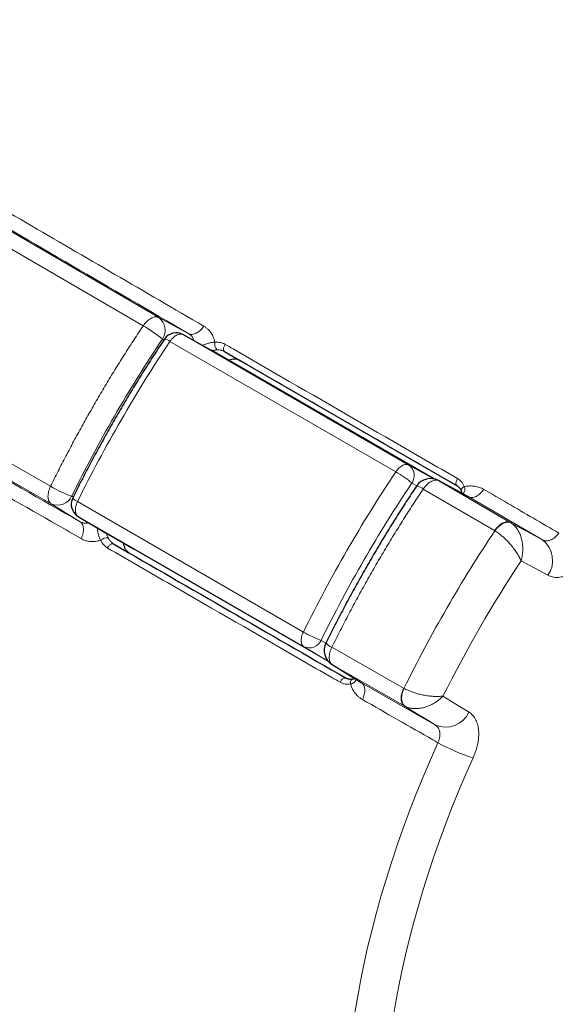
# Model space of a CAD drawing. Header units: millimetres. Extents: x 8 to 686, y 12 to 353.
# Tile 9 of 12: x 638 to 657, y 95 to 130. Entities that reach past the tile are written whole.
import ezdxf

# ---------------------------------------------------------------- set-up
doc = ezdxf.new("R2010")
doc.units = ezdxf.units.MM

msp = doc.modelspace()

# ---------------------------------------------------------------- linework, layer by layer
at = {"color": 252, "linetype": 'Continuous', "lineweight": 0}
for p, q in [((626.098, 129.322), (642.623, 119.692)), ((638.795, 113.063), (622.193, 122.557)), ((642.623, 119.692), (643.687, 119.119)), ((643.485, 119.085), (643.481, 119.087)), ((643.485, 119.085), (651.522, 114.445)), ((644.478, 118.531), (643.485, 119.085)), ((642.802, 118.898), (642.748, 118.927)), ((651.054, 114.204), (643.017, 118.843)), ((651.522, 114.445), (652.401, 113.955)), ((652.572, 113.894), (652.584, 113.887)), ((652.584, 113.887), (655.124, 112.407)), ((653.65, 113.314), (652.584, 113.887)), ((651.798, 113.712), (651.625, 113.808)), ((654.568, 112.114), (652.027, 113.594)), ((639.521, 113.337), (639.572, 113.305)), ((639.728, 113.146), (647.765, 108.506)), ((653.65, 113.314), (653.638, 113.321)), ((656.272, 111.787), (653.65, 113.314)), ((639.824, 112.427), (638.795, 113.063)), ((639.748, 112.622), (639.753, 112.62)), ((647.789, 107.98), (639.753, 112.62)), ((639.753, 112.62), (640.728, 112.036)), ((654.579, 112.107), (654.568, 112.114)), ((655.124, 112.407), (655.152, 112.39)), ((648.659, 107.458), (640.728, 112.036)), ((640.728, 112.036), (640.728, 112.036)), ((656.468, 110.525), (655.509, 111.042)), ((648.654, 107.463), (647.789, 107.98)), ((648.393, 108.209), (648.562, 108.108)), ((648.804, 107.339), (648.791, 107.347)), ((651.356, 105.88), (648.804, 107.339)), ((648.804, 107.339), (649.833, 106.702)), ((649.821, 106.71), (649.833, 106.702)), ((649.833, 106.702), (652.466, 105.196)), ((651.331, 106.508), (651.343, 106.502)), ((651.384, 105.865), (651.356, 105.88))]:
    msp.add_line(p, q, dxfattribs=at)
at = {"color": 7, "linetype": 'Continuous', "lineweight": 30}
for p, q in [((644.474, 118.534), (643.481, 119.087)), ((644.478, 118.531), (644.478, 118.531)), ((652.408, 113.953), (644.478, 118.531)), ((644.963, 118.482), (645.527, 118.157)), ((645.527, 118.157), (653.235, 113.707)), ((653.638, 113.321), (652.572, 113.894)), ((653.235, 113.707), (653.232, 113.709)), ((639.748, 112.622), (640.724, 112.039)), ((640.728, 112.036), (641.733, 111.456)), ((648.791, 107.347), (649.82, 106.709))]:
    msp.add_line(p, q, dxfattribs=at)
at = {"color": 252, "linetype": 'Continuous', "lineweight": 0, "flags": 128}
for points in [[(642.066, 119.4), (641.215, 119.896), (637.809, 121.881), (625.542, 129.03)], [(622.167, 123.184), (622.663, 122.901), (626.085, 120.944), (638.77, 113.691)], [(642.066, 119.4), (642.096, 119.441), (642.126, 119.48), (642.159, 119.517), (642.192, 119.551), (642.226, 119.583), (642.261, 119.612), (642.297, 119.638), (642.333, 119.66), (642.368, 119.679), (642.404, 119.694), (642.439, 119.705), (642.473, 119.713), (642.506, 119.716), (642.537, 119.716), (642.568, 119.712), (642.596, 119.704), (642.623, 119.692)], [(643.485, 119.085), (643.46, 119.096), (643.432, 119.104), (643.403, 119.107), (643.372, 119.106), (643.34, 119.1), (643.307, 119.091), (643.273, 119.077), (643.239, 119.059), (643.205, 119.038), (643.171, 119.013), (643.138, 118.985), (643.106, 118.953), (643.075, 118.919), (643.045, 118.882), (643.017, 118.843)], [(644.223, 119.385), (644.192, 119.344), (644.16, 119.306), (644.126, 119.27), (644.091, 119.237), (644.056, 119.206), (644.019, 119.179), (643.983, 119.156), (643.947, 119.136), (643.91, 119.12), (643.875, 119.108), (643.84, 119.099), (643.806, 119.095), (643.774, 119.095), (643.743, 119.099), (643.714, 119.107), (643.687, 119.119)], [(644.983, 118.739), (644.967, 118.715), (644.953, 118.69), (644.942, 118.664), (644.933, 118.637), (644.927, 118.611), (644.924, 118.586), (644.923, 118.563), (644.926, 118.541), (644.931, 118.522), (644.94, 118.505), (644.95, 118.492), (644.963, 118.482)], [(651.522, 114.445), (651.496, 114.457), (651.469, 114.464), (651.439, 114.467), (651.408, 114.466), (651.376, 114.461), (651.343, 114.451), (651.309, 114.438), (651.275, 114.42), (651.241, 114.399), (651.208, 114.374), (651.174, 114.345), (651.142, 114.314), (651.111, 114.279), (651.082, 114.243), (651.054, 114.204)], [(652.584, 113.887), (652.557, 113.899), (652.529, 113.907), (652.499, 113.911), (652.467, 113.912), (652.434, 113.908), (652.4, 113.9), (652.365, 113.889), (652.33, 113.874), (652.294, 113.855), (652.258, 113.833), (652.222, 113.807), (652.187, 113.778), (652.153, 113.746), (652.12, 113.712), (652.087, 113.675), (652.057, 113.636), (652.027, 113.594)], [(653.251, 113.966), (653.236, 113.942), (653.222, 113.917), (653.211, 113.891), (653.202, 113.864), (653.196, 113.838), (653.192, 113.813), (653.192, 113.79), (653.194, 113.768), (653.2, 113.749), (653.208, 113.732), (653.219, 113.719), (653.232, 113.709)], [(638.77, 113.691), (638.749, 113.645), (638.731, 113.599), (638.715, 113.552), (638.702, 113.506), (638.691, 113.461), (638.684, 113.416), (638.68, 113.372), (638.678, 113.33), (638.68, 113.29), (638.684, 113.252), (638.692, 113.216), (638.702, 113.182), (638.716, 113.152), (638.732, 113.125), (638.75, 113.101), (638.772, 113.08), (638.795, 113.063)], [(653.487, 113.678), (653.462, 113.663), (653.438, 113.647), (653.418, 113.629), (653.401, 113.611), (653.389, 113.592), (653.38, 113.573), (653.377, 113.554), (653.378, 113.537), (653.38, 113.528)], [(653.65, 113.314), (653.677, 113.302), (653.706, 113.294), (653.737, 113.291), (653.77, 113.291), (653.803, 113.295), (653.838, 113.303), (653.874, 113.315), (653.91, 113.332), (653.946, 113.352), (653.982, 113.375), (654.019, 113.402), (654.054, 113.432), (654.089, 113.466), (654.123, 113.502), (654.155, 113.54), (654.186, 113.581)], [(639.728, 113.146), (639.708, 113.102), (639.691, 113.058), (639.677, 113.014), (639.666, 112.97), (639.658, 112.927), (639.653, 112.886), (639.651, 112.845), (639.653, 112.807), (639.658, 112.771), (639.666, 112.738), (639.678, 112.707), (639.692, 112.68), (639.71, 112.656), (639.73, 112.636), (639.753, 112.62)], [(639.824, 112.427), (639.847, 112.41), (639.869, 112.389), (639.888, 112.364), (639.904, 112.336), (639.917, 112.305), (639.927, 112.27), (639.934, 112.233), (639.939, 112.194), (639.94, 112.153), (639.937, 112.109), (639.932, 112.065), (639.924, 112.019), (639.912, 111.972), (639.898, 111.925), (639.881, 111.877), (639.861, 111.83)], [(654.568, 112.114), (654.597, 112.155), (654.628, 112.194), (654.66, 112.231), (654.693, 112.266), (654.728, 112.298), (654.763, 112.327), (654.798, 112.352), (654.834, 112.375), (654.87, 112.393), (654.905, 112.408), (654.94, 112.42), (654.974, 112.427), (655.007, 112.431), (655.039, 112.431), (655.069, 112.427), (655.098, 112.419), (655.124, 112.407)], [(654.579, 112.107), (654.609, 112.147), (654.641, 112.186), (654.675, 112.222), (654.71, 112.255), (654.745, 112.286), (654.782, 112.314), (654.818, 112.339), (654.855, 112.361), (654.892, 112.379), (654.928, 112.394), (654.964, 112.405), (654.999, 112.412), (655.033, 112.415), (655.065, 112.415), (655.096, 112.41), (655.125, 112.402), (655.152, 112.39)], [(655.124, 112.407), (655.411, 112.252), (655.698, 112.097), (655.985, 111.942), (656.272, 111.787)], [(640.8, 111.495), (640.813, 111.521), (640.828, 111.545), (640.845, 111.568), (640.864, 111.589), (640.883, 111.607), (640.903, 111.623), (640.923, 111.635), (640.943, 111.643), (640.963, 111.648), (640.981, 111.649), (640.998, 111.647), (641.013, 111.64)], [(647.765, 108.506), (647.745, 108.463), (647.727, 108.419), (647.713, 108.375), (647.702, 108.331), (647.694, 108.288), (647.689, 108.246), (647.688, 108.206), (647.69, 108.168), (647.695, 108.132), (647.703, 108.098), (647.714, 108.068), (647.729, 108.041), (647.746, 108.017), (647.766, 107.997), (647.789, 107.98)], [(648.804, 107.339), (648.78, 107.356), (648.759, 107.377), (648.74, 107.401), (648.724, 107.429), (648.711, 107.459), (648.7, 107.492), (648.693, 107.528), (648.688, 107.567), (648.687, 107.607), (648.688, 107.649), (648.692, 107.693), (648.7, 107.737), (648.71, 107.783), (648.723, 107.829), (648.739, 107.876), (648.758, 107.922), (648.779, 107.968)], [(648.779, 107.968), (649.634, 107.479), (651.331, 106.508)], [(649.069, 106.722), (649.082, 106.747), (649.097, 106.772), (649.114, 106.795), (649.132, 106.816), (649.152, 106.834), (649.172, 106.849), (649.192, 106.861), (649.212, 106.87), (649.231, 106.875), (649.25, 106.876), (649.267, 106.874), (649.282, 106.867)], [(649.436, 106.661), (649.436, 106.691), (649.439, 106.719), (649.444, 106.746), (649.452, 106.77), (649.462, 106.79), (649.474, 106.806), (649.488, 106.819), (649.503, 106.827), (649.512, 106.829)], [(649.87, 106.105), (649.89, 106.152), (649.907, 106.199), (649.921, 106.247), (649.932, 106.293), (649.941, 106.339), (649.946, 106.384), (649.948, 106.427), (649.947, 106.469), (649.943, 106.508), (649.936, 106.545), (649.926, 106.579), (649.913, 106.611), (649.897, 106.639), (649.878, 106.664), (649.857, 106.685), (649.833, 106.702)], [(651.356, 105.88), (651.332, 105.897), (651.311, 105.917), (651.292, 105.942), (651.276, 105.969), (651.263, 105.999), (651.253, 106.033), (651.245, 106.069), (651.24, 106.107), (651.239, 106.147), (651.24, 106.19), (651.245, 106.233), (651.252, 106.278), (651.262, 106.324), (651.276, 106.37), (651.292, 106.416), (651.31, 106.463), (651.331, 106.508)], [(651.343, 106.502), (651.323, 106.456), (651.306, 106.409), (651.292, 106.362), (651.28, 106.315), (651.271, 106.268), (651.265, 106.223), (651.261, 106.179), (651.261, 106.136), (651.264, 106.095), (651.269, 106.056), (651.278, 106.02), (651.289, 105.986), (651.303, 105.955), (651.32, 105.927), (651.339, 105.903), (651.36, 105.882), (651.384, 105.865)], [(652.73, 106.229), (653.194, 105.943), (653.658, 105.658)], [(652.466, 105.196), (652.189, 105.367), (651.911, 105.538), (651.633, 105.709), (651.356, 105.88)], [(649.586, 94.899), (649.685, 95.49), (649.795, 96.084), (649.918, 96.681), (650.052, 97.282), (650.198, 97.885), (650.356, 98.49), (650.526, 99.097), (650.707, 99.706), (650.899, 100.315), (651.103, 100.925), (651.318, 101.535), (651.543, 102.144), (651.78, 102.753), (652.027, 103.36), (652.284, 103.966), (652.552, 104.57)], [(653.805, 104.035), (653.547, 103.454), (653.299, 102.87), (653.061, 102.286), (652.834, 101.7), (652.617, 101.114), (652.41, 100.527), (652.214, 99.94), (652.029, 99.354), (651.855, 98.768), (651.691, 98.184), (651.539, 97.602), (651.399, 97.021), (651.269, 96.443), (651.151, 95.868), (651.045, 95.297), (650.95, 94.728)]]:
    msp.add_lwpolyline(points, dxfattribs=at)
at = {"color": 252, "linetype": 'Continuous', "lineweight": 0}
for centre, radius, start, end in [((642.287, 119.244), 0.559, 325.4382, 53.1825), ((639.507, 114.982), 5.106, 50.5899, 59.9098), ((642.746, 118.485), 0.449, 52.7762, 80.2725), ((644.934, 118.75), 0.325, 168.5549, 219.9279), ((648.904, 110.486), 4.295, 50.6777, 59.9578), ((651.244, 114.073), 0.464, 325.1713, 53.2923), ((641.319, 118.123), 5.113, 240.0955, 249.4022), ((651.723, 113.223), 0.481, 50.6913, 82.129), ((639.015, 113.577), 0.559, 246.8231, 334.5604), ((639.902, 113.56), 0.45, 219.7593, 247.2204), ((695.714, 84.621), 49.473, 146.2496, 153.7504), ((640.772, 111.514), 0.342, 81.4162, 130.0972), ((655.707, 111.053), 0.926, 325.1944, 52.4147), ((695.483, 84.755), 47.842, 146.6703, 153.3297), ((649.912, 112.233), 4.301, 240.0475, 249.3145), ((647.973, 108.407), 0.464, 246.7134, 334.8273), ((648.949, 108.418), 0.481, 217.9047, 249.3031), ((652.819, 106.052), 0.926, 247.5912, 334.804), ((655.488, 109.703), 5.913, 240.2315, 253.457)]:
    msp.add_arc(centre, radius, start, end, dxfattribs=at)
at = {"color": 7, "linetype": 'Continuous', "lineweight": 30}
for centre, radius, start, end in [((643.237, 118.65), 0.5, 60.8713, 146.2752), ((652.288, 113.366), 0.6, 61.7508, 146.2793), ((640.005, 113.051), 0.5, 153.7248, 239.1178), ((649.107, 107.857), 0.6, 153.7207, 238.2382)]:
    msp.add_arc(centre, radius, start, end, dxfattribs=at)
at = {"color": 252, "linetype": 'Continuous', "lineweight": 0}
for centre, major_axis, ratio, start_param, end_param in [((655.31, 107.946), (14.094, 24.414), 0.584507, 1.455972, 1.685457), ((655.604, 107.776), (14.499, 25.115), 0.570379, 1.457046, 1.684385), ((663.99, 102.935), (14.499, 25.115), 0.584384, 1.457045, 1.684384), ((664.342, 102.732), (14.249, 24.682), 0.584507, 1.457045, 1.684384)]:
    msp.add_ellipse(centre, major_axis=major_axis, ratio=ratio, start_param=start_param, end_param=end_param, dxfattribs=at)
at = {"color": 7, "linetype": 'Continuous', "lineweight": 30}
for centre, major_axis, ratio, start_param, end_param in [((644.23, 118.097), (0.247, 0.435), 0.818978, 6.277073, 6.289451), ((645.227, 117.637), (0.3, 0.52), 0.816506, 0.000115, 0.840818), ((640.98, 112.468), (0.253, 0.431), 0.818978, 3.135326, 3.147936), ((641.877, 111.835), (0.3, 0.52), 0.816506, 2.300503, 3.141708)]:
    msp.add_ellipse(centre, major_axis=major_axis, ratio=ratio, start_param=start_param, end_param=end_param, dxfattribs=at)
for points, knots in [([(651.267, 140.295), (651.26, 140.3), (651.2, 140.335), (651.085, 140.399), (650.923, 140.486), (650.76, 140.57), (650.594, 140.65), (650.427, 140.727), (650.258, 140.801), (650.087, 140.871), (649.915, 140.938), (649.741, 141.002), (649.565, 141.062), (649.388, 141.119), (649.209, 141.173), (649.028, 141.223), (648.846, 141.27), (648.662, 141.314), (648.477, 141.354), (648.29, 141.39), (648.102, 141.424), (647.912, 141.454), (647.721, 141.48), (647.528, 141.503), (647.334, 141.523), (647.139, 141.539), (646.943, 141.551), (646.745, 141.561), (646.546, 141.566), (646.345, 141.569), (646.144, 141.568), (645.941, 141.563), (645.737, 141.555), (645.533, 141.543), (645.327, 141.528), (645.12, 141.51), (644.912, 141.488), (644.703, 141.462), (644.493, 141.434), (644.282, 141.401), (644.07, 141.365), (643.858, 141.326), (643.645, 141.284), (643.43, 141.237), (643.216, 141.188), (643, 141.135), (642.784, 141.079), (642.567, 141.019), (642.35, 140.956), (642.132, 140.889), (641.913, 140.819), (641.694, 140.746), (641.475, 140.67), (641.255, 140.59), (641.034, 140.506), (640.814, 140.42), (640.593, 140.33), (640.371, 140.237), (640.149, 140.141), (639.928, 140.041), (639.705, 139.938), (639.483, 139.832), (639.261, 139.723), (639.038, 139.611), (638.816, 139.495), (638.593, 139.376), (638.37, 139.254), (638.148, 139.129), (637.925, 139.001), (637.702, 138.87), (637.48, 138.736), (637.258, 138.599), (637.036, 138.459), (636.814, 138.316), (636.592, 138.17), (636.371, 138.021), (636.15, 137.869), (635.929, 137.714), (635.708, 137.556), (635.488, 137.396), (635.269, 137.232), (635.05, 137.066), (634.831, 136.897), (634.613, 136.726), (634.395, 136.551), (634.178, 136.374), (633.962, 136.194), (633.746, 136.012), (633.531, 135.827), (633.316, 135.639), (633.103, 135.449), (632.89, 135.257), (632.677, 135.061), (632.466, 134.864), (632.256, 134.664), (632.046, 134.461), (631.837, 134.256), (631.629, 134.049), (631.423, 133.839), (631.217, 133.628), (631.012, 133.413), (630.808, 133.197), (630.605, 132.978), (630.404, 132.758), (630.203, 132.535), (630.004, 132.31), (629.806, 132.083), (629.609, 131.853), (629.413, 131.622), (629.219, 131.389), (629.026, 131.154), (628.834, 130.917), (628.644, 130.678), (628.455, 130.437), (628.267, 130.195), (628.081, 129.951), (627.896, 129.705), (627.713, 129.457), (627.568, 129.258), (627.484, 129.141), (627.461, 129.109)], [0, 0, 0, 0, 0.001212, 0.009661, 0.01811, 0.026559, 0.035009, 0.04346, 0.051912, 0.060367, 0.068824, 0.077284, 0.085746, 0.094213, 0.102682, 0.111156, 0.119634, 0.128117, 0.136604, 0.145096, 0.153593, 0.162096, 0.170603, 0.179116, 0.187634, 0.196157, 0.204686, 0.21322, 0.221759, 0.230303, 0.238853, 0.247407, 0.255966, 0.26453, 0.273098, 0.28167, 0.290247, 0.298828, 0.307412, 0.316001, 0.324592, 0.333187, 0.341785, 0.350385, 0.358989, 0.367595, 0.376203, 0.384813, 0.393426, 0.40204, 0.410656, 0.419273, 0.427892, 0.436512, 0.445133, 0.453755, 0.462377, 0.471001, 0.479625, 0.48825, 0.496875, 0.5055, 0.514126, 0.522751, 0.531377, 0.540003, 0.548629, 0.557255, 0.565881, 0.574506, 0.583131, 0.591756, 0.600381, 0.609005, 0.617629, 0.626252, 0.634875, 0.643498, 0.65212, 0.660742, 0.669363, 0.677984, 0.686604, 0.695223, 0.703843, 0.712461, 0.721079, 0.729697, 0.738314, 0.74693, 0.755547, 0.764162, 0.772777, 0.781392, 0.790006, 0.798619, 0.807232, 0.815845, 0.824457, 0.833069, 0.84168, 0.850291, 0.858901, 0.867511, 0.87612, 0.88473, 0.893338, 0.901947, 0.910555, 0.919163, 0.92777, 0.936377, 0.944984, 0.953591, 0.962197, 0.970803, 0.979409, 0.988014, 0.996619, 1, 1, 1, 1]), ([(680.157, 123.059), (679.585, 123.403), (677.567, 124.614), (674.1, 126.69), (669.756, 129.288), (665.411, 131.882), (661.063, 134.474), (656.714, 137.061), (653.473, 138.988), (651.681, 140.05), (651.34, 140.252)], [0, 0, 0, 0, 0.059632, 0.210453, 0.361274, 0.512096, 0.662919, 0.813742, 0.964566, 1, 1, 1, 1]), ([(654.646, 78.872), (654.671, 78.858), (654.749, 78.814), (654.883, 78.744), (655.048, 78.66), (655.216, 78.58), (655.385, 78.503), (655.556, 78.429), (655.729, 78.359), (655.903, 78.292), (656.079, 78.228), (656.257, 78.168), (656.436, 78.111), (656.617, 78.057), (656.799, 78.007), (656.984, 77.96), (657.169, 77.916), (657.356, 77.876), (657.545, 77.84), (657.735, 77.807), (657.927, 77.777), (658.12, 77.751), (658.315, 77.728), (658.51, 77.708), (658.708, 77.693), (658.906, 77.68), (659.106, 77.671), (659.307, 77.666), (659.509, 77.664), (659.713, 77.666), (659.917, 77.671), (660.123, 77.679), (660.33, 77.691), (660.538, 77.707), (660.747, 77.726), (660.957, 77.749), (661.167, 77.775), (661.379, 77.805), (661.592, 77.838), (661.805, 77.875), (662.02, 77.915), (662.235, 77.959), (662.45, 78.006), (662.667, 78.057), (662.884, 78.111), (663.102, 78.168), (663.32, 78.23), (663.539, 78.294), (663.758, 78.362), (663.978, 78.433), (664.198, 78.508), (664.419, 78.586), (664.64, 78.667), (664.862, 78.752), (665.083, 78.84), (665.305, 78.932), (665.527, 79.027), (665.75, 79.125), (665.972, 79.226), (666.195, 79.331), (666.418, 79.438), (666.641, 79.549), (666.864, 79.664), (667.086, 79.781), (667.309, 79.902), (667.532, 80.025), (667.755, 80.152), (667.977, 80.282), (668.199, 80.415), (668.422, 80.551), (668.644, 80.69), (668.865, 80.831), (669.087, 80.976), (669.308, 81.124), (669.528, 81.275), (669.748, 81.429), (669.968, 81.585), (670.188, 81.745), (670.407, 81.907), (670.625, 82.072), (670.843, 82.24), (671.06, 82.41), (671.277, 82.584), (671.493, 82.76), (671.709, 82.938), (671.923, 83.12), (672.137, 83.304), (672.351, 83.49), (672.563, 83.679), (672.775, 83.871), (672.986, 84.065), (673.196, 84.261), (673.405, 84.46), (673.613, 84.661), (673.82, 84.865), (674.027, 85.071), (674.232, 85.28), (674.436, 85.49), (674.639, 85.703), (674.841, 85.918), (675.042, 86.136), (675.242, 86.355), (675.441, 86.577), (675.638, 86.801), (675.834, 87.027), (676.029, 87.254), (676.223, 87.484), (676.415, 87.716), (676.606, 87.95), (676.796, 88.185), (676.984, 88.423), (677.171, 88.662), (677.356, 88.903), (677.54, 89.146), (677.722, 89.391), (677.903, 89.637), (678.082, 89.885), (678.26, 90.134), (678.436, 90.385), (678.611, 90.638), (678.784, 90.892), (678.955, 91.148), (679.124, 91.405), (679.292, 91.663), (679.458, 91.923), (679.623, 92.184), (679.785, 92.447), (679.946, 92.71), (680.105, 92.975), (680.262, 93.241), (680.417, 93.508), (680.57, 93.777), (680.721, 94.046), (680.87, 94.316), (681.018, 94.587), (681.163, 94.86), (681.306, 95.133), (681.448, 95.407), (681.587, 95.681), (681.724, 95.957), (681.859, 96.233), (681.992, 96.51), (682.123, 96.788), (682.252, 97.066), (682.378, 97.345), (682.502, 97.625), (682.625, 97.905), (682.744, 98.185), (682.862, 98.466), (682.977, 98.747), (683.09, 99.028), (683.201, 99.31), (683.31, 99.592), (683.416, 99.875), (683.52, 100.157), (683.621, 100.44), (683.72, 100.723), (683.817, 101.005), (683.911, 101.288), (684.003, 101.571), (684.093, 101.854), (684.179, 102.136), (684.264, 102.419), (684.346, 102.701), (684.426, 102.983), (684.503, 103.265), (684.577, 103.547), (684.649, 103.828), (684.719, 104.109), (684.786, 104.389), (684.85, 104.669), (684.912, 104.949), (684.971, 105.228), (685.027, 105.506), (685.081, 105.784), (685.133, 106.061), (685.182, 106.337), (685.228, 106.613), (685.271, 106.888), (685.312, 107.162), (685.35, 107.435), (685.386, 107.708), (685.419, 107.979), (685.449, 108.249), (685.476, 108.519), (685.501, 108.787), (685.523, 109.055), (685.543, 109.321), (685.559, 109.586), (685.573, 109.85), (685.584, 110.112), (685.593, 110.373), (685.599, 110.633), (685.602, 110.892), (685.602, 111.149), (685.6, 111.405), (685.594, 111.659), (685.586, 111.912), (685.576, 112.164), (685.562, 112.413), (685.546, 112.661), (685.527, 112.908), (685.506, 113.152), (685.481, 113.395), (685.454, 113.637), (685.424, 113.876), (685.391, 114.114), (685.356, 114.349), (685.318, 114.583), (685.277, 114.815), (685.233, 115.044), (685.187, 115.272), (685.137, 115.498), (685.086, 115.721), (685.031, 115.943), (684.974, 116.162), (684.914, 116.379), (684.851, 116.593), (684.786, 116.806), (684.718, 117.016), (684.647, 117.223), (684.574, 117.429), (684.498, 117.632), (684.419, 117.832), (684.338, 118.03), (684.254, 118.225), (684.167, 118.418), (684.078, 118.608), (683.987, 118.795), (683.893, 118.98), (683.796, 119.162), (683.697, 119.341), (683.596, 119.517), (683.492, 119.691), (683.385, 119.862), (683.277, 120.03), (683.165, 120.195), (683.052, 120.357), (682.936, 120.516), (682.818, 120.673), (682.697, 120.826), (682.574, 120.976), (682.449, 121.124), (682.322, 121.268), (682.192, 121.409), (682.061, 121.547), (681.927, 121.683), (681.791, 121.815), (681.653, 121.943), (681.513, 122.069), (681.37, 122.192), (681.226, 122.311), (681.08, 122.428), (680.932, 122.541), (680.781, 122.651), (680.629, 122.757), (680.475, 122.861), (680.319, 122.961), (680.212, 123.028), (680.156, 123.06), (680.154, 123.061)], [0, 0, 0, 0, 0.001707, 0.005486, 0.009264, 0.013044, 0.016824, 0.020606, 0.024389, 0.028174, 0.031962, 0.035752, 0.039545, 0.043341, 0.047141, 0.050944, 0.05475, 0.058561, 0.062376, 0.066195, 0.070018, 0.073846, 0.077679, 0.081516, 0.085357, 0.089204, 0.093054, 0.09691, 0.10077, 0.104634, 0.108503, 0.112376, 0.116253, 0.120134, 0.124019, 0.127908, 0.131801, 0.135697, 0.139597, 0.143499, 0.147405, 0.151313, 0.155224, 0.159138, 0.163054, 0.166972, 0.170892, 0.174814, 0.178738, 0.182664, 0.18659, 0.190519, 0.194448, 0.198378, 0.202309, 0.206241, 0.210174, 0.214107, 0.218041, 0.221975, 0.22591, 0.229845, 0.23378, 0.237715, 0.24165, 0.245585, 0.24952, 0.253455, 0.25739, 0.261324, 0.265258, 0.269192, 0.273126, 0.277059, 0.280992, 0.284924, 0.288857, 0.292788, 0.296719, 0.30065, 0.30458, 0.30851, 0.31244, 0.316368, 0.320297, 0.324225, 0.328152, 0.332079, 0.336005, 0.339931, 0.343857, 0.347782, 0.351706, 0.35563, 0.359554, 0.363477, 0.3674, 0.371322, 0.375244, 0.379166, 0.383087, 0.387008, 0.390928, 0.394848, 0.398768, 0.402687, 0.406606, 0.410525, 0.414443, 0.418361, 0.422279, 0.426196, 0.430114, 0.434031, 0.437947, 0.441864, 0.44578, 0.449697, 0.453613, 0.457529, 0.461444, 0.46536, 0.469275, 0.473191, 0.477106, 0.481021, 0.484936, 0.488851, 0.492766, 0.496681, 0.500596, 0.504511, 0.508426, 0.512341, 0.516256, 0.520171, 0.524086, 0.528002, 0.531917, 0.535832, 0.539748, 0.543664, 0.54758, 0.551496, 0.555412, 0.559328, 0.563245, 0.567161, 0.571078, 0.574995, 0.578913, 0.582831, 0.586749, 0.590667, 0.594586, 0.598504, 0.602424, 0.606343, 0.610263, 0.614183, 0.618104, 0.622025, 0.625947, 0.629869, 0.633791, 0.637714, 0.641637, 0.64556, 0.649484, 0.653409, 0.657334, 0.661259, 0.665185, 0.669112, 0.673039, 0.676966, 0.680894, 0.684823, 0.688752, 0.692681, 0.696611, 0.700542, 0.704473, 0.708404, 0.712336, 0.716269, 0.720202, 0.724135, 0.728069, 0.732003, 0.735938, 0.739873, 0.743808, 0.747744, 0.75168, 0.755616, 0.759553, 0.763489, 0.767426, 0.771362, 0.775299, 0.779236, 0.783172, 0.787108, 0.791044, 0.794979, 0.798914, 0.802848, 0.806782, 0.810715, 0.814647, 0.818577, 0.822507, 0.826435, 0.830362, 0.834287, 0.83821, 0.842132, 0.846051, 0.849968, 0.853883, 0.857796, 0.861705, 0.865612, 0.869515, 0.873416, 0.877312, 0.881206, 0.885095, 0.888981, 0.892863, 0.896741, 0.900614, 0.904483, 0.908348, 0.912208, 0.916063, 0.919914, 0.92376, 0.927602, 0.931439, 0.935271, 0.939098, 0.942922, 0.94674, 0.950555, 0.954365, 0.958172, 0.961974, 0.965773, 0.969569, 0.973362, 0.977152, 0.980939, 0.984724, 0.988507, 0.992289, 0.996069, 0.999848, 1, 1, 1, 1]), ([(642.822, 118.928), (642.79, 118.88), (642.697, 118.741), (642.545, 118.51), (642.366, 118.234), (642.189, 117.957), (642.014, 117.679), (641.84, 117.399), (641.669, 117.119), (641.499, 116.837), (641.33, 116.553), (641.164, 116.269), (640.999, 115.984), (640.837, 115.697), (640.676, 115.41), (640.517, 115.121), (640.36, 114.832), (640.205, 114.542), (640.052, 114.251), (639.901, 113.959), (639.752, 113.666), (639.638, 113.437), (639.573, 113.306), (639.557, 113.273)], [0, 0, 0, 0, 0.026537, 0.076876, 0.127215, 0.177554, 0.227892, 0.27823, 0.328567, 0.378904, 0.429241, 0.479578, 0.529915, 0.580252, 0.630588, 0.680925, 0.731263, 0.7816, 0.831938, 0.882276, 0.932615, 0.982955, 1, 1, 1, 1]), ([(651.789, 113.699), (651.757, 113.651), (651.665, 113.513), (651.514, 113.283), (651.336, 113.009), (651.16, 112.733), (650.986, 112.457), (650.813, 112.179), (650.643, 111.899), (650.474, 111.619), (650.307, 111.337), (650.141, 111.055), (649.978, 110.771), (649.816, 110.486), (649.657, 110.2), (649.499, 109.913), (649.343, 109.625), (649.189, 109.336), (649.038, 109.047), (648.888, 108.756), (648.742, 108.47), (648.637, 108.259), (648.58, 108.144), (648.569, 108.122)], [0, 0, 0, 0, 0.0267679, 0.0775277, 0.1282869, 0.1790455, 0.2298035, 0.2805611, 0.3313183, 0.3820753, 0.432832, 0.4835885, 0.5343451, 0.5851016, 0.6358583, 0.6866151, 0.7373723, 0.7881297, 0.8388876, 0.8896461, 0.9404051, 0.9884936, 1, 1, 1, 1]), ([(653.232, 113.708), (653.234, 113.707), (653.247, 113.7), (653.268, 113.685), (653.294, 113.663), (653.317, 113.639), (653.339, 113.611), (653.357, 113.581), (653.371, 113.554), (653.377, 113.535), (653.38, 113.528)], [0, 0, 0, 0, 0.033001, 0.177164, 0.323426, 0.471213, 0.61987, 0.766982, 0.912805, 1, 1, 1, 1]), ([(653.379, 113.528), (653.38, 113.526), (653.384, 113.517), (653.388, 113.501), (653.391, 113.482), (653.391, 113.467), (653.391, 113.458), (653.39, 113.454)], [0, 0, 0, 0, 0.06207, 0.313842, 0.5632, 0.813778, 1, 1, 1, 1]), ([(641.013, 111.64), (642.391, 110.845), (645.146, 109.255), (647.903, 107.663), (649.282, 106.867)], [0, 0, 0, 0, 0.5, 1, 1, 1, 1]), ([(649.512, 106.829), (649.511, 106.829), (649.499, 106.826), (649.475, 106.824), (649.441, 106.823), (649.407, 106.825), (649.374, 106.831), (649.341, 106.84), (649.311, 106.851), (649.293, 106.861), (649.286, 106.865)], [0, 0, 0, 0, 0.0091, 0.151342, 0.295614, 0.442007, 0.590549, 0.741107, 0.892624, 1, 1, 1, 1]), ([(649.581, 106.857), (649.578, 106.855), (649.571, 106.85), (649.558, 106.843), (649.54, 106.836), (649.525, 106.832), (649.515, 106.83), (649.512, 106.83)], [0, 0, 0, 0, 0.1952808, 0.4384671, 0.6743433, 0.9243757, 1, 1, 1, 1])]:
    msp.add_open_spline(points, degree=3, knots=knots, dxfattribs=at)
at = {"color": 252, "linetype": 'Continuous', "lineweight": 0}
for points, knots in [([(627.666, 129.031), (627.831, 128.935), (629.132, 128.177), (632.54, 126.191), (637.893, 123.073), (642.113, 120.614), (644.223, 119.385)], [0, 0, 0, 0, 0.029836, 0.235868, 0.617934, 1, 1, 1, 1]), ([(643.687, 119.119), (642.306, 119.924), (639.544, 121.533), (635.402, 123.946), (631.263, 126.358), (628.504, 127.965), (627.125, 128.769)], [0, 0, 0, 0, 0.25, 0.5, 0.75, 1, 1, 1, 1]), ([(623.184, 121.944), (624.57, 121.151), (627.341, 119.566), (631.501, 117.188), (635.661, 114.808), (638.436, 113.221), (639.824, 112.427)], [0, 0, 0, 0, 0.25, 0.5, 0.75, 1, 1, 1, 1]), ([(639.861, 111.83), (639.575, 111.994), (638.146, 112.811), (634.659, 114.806), (629.399, 117.815), (625.285, 120.168), (623.228, 121.344)], [0, 0, 0, 0, 0.051508, 0.25754, 0.62877, 1, 1, 1, 1]), ([(638.77, 113.691), (638.859, 113.869), (639.036, 114.226), (639.31, 114.759), (639.59, 115.289), (639.878, 115.816), (640.172, 116.34), (640.473, 116.861), (640.781, 117.38), (641.096, 117.896), (641.417, 118.408), (641.688, 118.828), (641.905, 119.158), (642.013, 119.319), (642.066, 119.4)], [0, 0, 0, 0, 0.09082, 0.18168, 0.272589, 0.363517, 0.454446, 0.545355, 0.636905, 0.728476, 0.820046, 0.911596, 0.955796, 1, 1, 1, 1]), ([(643.865, 118.873), (643.865, 118.876), (643.862, 118.893), (643.853, 118.921), (643.838, 118.959), (643.818, 118.994), (643.795, 119.027), (643.766, 119.06), (643.731, 119.092), (643.702, 119.11), (643.687, 119.119)], [0, 0, 0, 0, 0.02617, 0.162059, 0.290223, 0.419355, 0.550024, 0.682826, 0.840441, 1, 1, 1, 1]), ([(644.223, 119.385), (644.251, 119.367), (644.309, 119.331), (644.38, 119.268), (644.439, 119.204), (644.488, 119.138), (644.531, 119.066), (644.567, 118.988), (644.596, 118.904), (644.609, 118.844), (644.615, 118.814)], [0, 0, 0, 0, 0.1422494, 0.2860165, 0.4009552, 0.5158935, 0.6341593, 0.7524247, 0.8757131, 1, 1, 1, 1]), ([(644.178, 118.698), (644.187, 118.703), (644.209, 118.714), (644.248, 118.731), (644.298, 118.751), (644.354, 118.77), (644.405, 118.785), (644.448, 118.795), (644.482, 118.802), (644.516, 118.808), (644.551, 118.812), (644.584, 118.814), (644.605, 118.814), (644.615, 118.814)], [0, 0, 0, 0, 0.070708, 0.18431, 0.298924, 0.431415, 0.567066, 0.63465, 0.706618, 0.779272, 0.854114, 0.929704, 1, 1, 1, 1]), ([(644.615, 118.814), (644.641, 118.816), (644.693, 118.819), (644.763, 118.813), (644.826, 118.802), (644.88, 118.786), (644.933, 118.766), (644.966, 118.748), (644.983, 118.739)], [0, 0, 0, 0, 0.194716, 0.391735, 0.54158, 0.691425, 0.845713, 1, 1, 1, 1]), ([(644.983, 118.739), (645.078, 118.685), (645.553, 118.41), (647.55, 117.257), (650.211, 115.721), (652.493, 114.404), (653.251, 113.966)], [0, 0, 0, 0, 0.034516, 0.172578, 0.724827, 1, 1, 1, 1]), ([(644.685, 118.541), (644.674, 118.54), (644.642, 118.537), (644.584, 118.53), (644.532, 118.522), (644.506, 118.517), (644.503, 118.517)], [0, 0, 0, 0, 0.177752, 0.559279, 0.955842, 1, 1, 1, 1]), ([(644.963, 118.482), (644.951, 118.489), (644.927, 118.502), (644.888, 118.517), (644.846, 118.529), (644.798, 118.538), (644.744, 118.543), (644.705, 118.542), (644.685, 118.541)], [0, 0, 0, 0, 0.1492492, 0.2995673, 0.4532419, 0.6080678, 0.8028796, 1, 1, 1, 1]), ([(653.232, 113.709), (651.853, 114.505), (649.096, 116.096), (646.341, 117.687), (644.963, 118.482)], [0, 0, 0, 0, 0.5, 1, 1, 1, 1]), ([(653.251, 113.966), (653.274, 113.952), (653.319, 113.923), (653.371, 113.874), (653.411, 113.826), (653.441, 113.78), (653.467, 113.731), (653.481, 113.696), (653.487, 113.678)], [0, 0, 0, 0, 0.209733, 0.422788, 0.565008, 0.70723, 0.853614, 1, 1, 1, 1]), ([(652.027, 113.594), (651.972, 113.512), (651.862, 113.346), (651.698, 113.095), (651.536, 112.844), (651.31, 112.49), (651.025, 112.032), (650.682, 111.468), (650.347, 110.898), (650.019, 110.322), (649.697, 109.74), (649.383, 109.153), (649.076, 108.563), (648.878, 108.166), (648.779, 107.968)], [0, 0, 0, 0, 0.046076, 0.092158, 0.138254, 0.184356, 0.285765, 0.387175, 0.4888, 0.590425, 0.692708, 0.794991, 0.897496, 1, 1, 1, 1]), ([(653.487, 113.678), (653.494, 113.663), (653.507, 113.632), (653.513, 113.593), (653.512, 113.551), (653.503, 113.508), (653.481, 113.461), (653.457, 113.436), (653.447, 113.424)], [0, 0, 0, 0, 0.169751, 0.339417, 0.416675, 0.621981, 0.827533, 1, 1, 1, 1]), ([(653.487, 113.678), (653.496, 113.68), (653.534, 113.688), (653.602, 113.697), (653.692, 113.703), (653.781, 113.701), (653.868, 113.692), (653.953, 113.676), (654.034, 113.652), (654.112, 113.621), (654.161, 113.594), (654.186, 113.581)], [0, 0, 0, 0, 0.032713, 0.151666, 0.270619, 0.392877, 0.515136, 0.634679, 0.754222, 0.877111, 1, 1, 1, 1]), ([(654.186, 113.581), (654.471, 113.415), (655.058, 113.073), (655.948, 112.554), (656.554, 112.202), (656.856, 112.025)], [0, 0, 0, 0, 0.3199544, 0.6599772, 1, 1, 1, 1]), ([(639.824, 112.427), (639.835, 112.421), (639.859, 112.408), (639.897, 112.394), (639.936, 112.383), (639.976, 112.378), (640.015, 112.376), (640.054, 112.379), (640.091, 112.385), (640.115, 112.393), (640.126, 112.396)], [0, 0, 0, 0, 0.124882, 0.250725, 0.37961, 0.509541, 0.635844, 0.763096, 0.891785, 1, 1, 1, 1]), ([(640.552, 111.776), (640.543, 111.792), (640.524, 111.826), (640.505, 111.872), (640.489, 111.915), (640.476, 111.957), (640.464, 112.005), (640.452, 112.061), (640.442, 112.122), (640.436, 112.175), (640.434, 112.204), (640.434, 112.212)], [0, 0, 0, 0, 0.129117, 0.258178, 0.316904, 0.421197, 0.526013, 0.630446, 0.783126, 0.936744, 1, 1, 1, 1]), ([(654.579, 112.107), (654.6, 112.094), (654.641, 112.068), (654.701, 112.026), (654.755, 111.984), (654.806, 111.944), (654.856, 111.901), (654.909, 111.853), (654.963, 111.802), (655.019, 111.746), (655.074, 111.688), (655.13, 111.625), (655.188, 111.557), (655.246, 111.483), (655.301, 111.409), (655.352, 111.334), (655.399, 111.26), (655.441, 111.186), (655.478, 111.115), (655.499, 111.067), (655.509, 111.043), (655.509, 111.042)], [0, 0, 0, 0, 0.056011, 0.112515, 0.155803, 0.199091, 0.243276, 0.28746, 0.337223, 0.386986, 0.438006, 0.489028, 0.54986, 0.610695, 0.673602, 0.736512, 0.800267, 0.864024, 0.92996, 0.995897, 1, 1, 1, 1]), ([(655.152, 112.39), (655.171, 112.377), (655.21, 112.349), (655.261, 112.303), (655.305, 112.256), (655.343, 112.21), (655.379, 112.159), (655.413, 112.103), (655.446, 112.041), (655.476, 111.973), (655.502, 111.901), (655.526, 111.822), (655.546, 111.735), (655.561, 111.64), (655.57, 111.542), (655.572, 111.443), (655.567, 111.344), (655.556, 111.244), (655.537, 111.145), (655.52, 111.078), (655.51, 111.044), (655.509, 111.042)], [0, 0, 0, 0, 0.056037, 0.112566, 0.155865, 0.199165, 0.243358, 0.287551, 0.337305, 0.38706, 0.438071, 0.489083, 0.549891, 0.610702, 0.67359, 0.736481, 0.800241, 0.864002, 0.929948, 0.995895, 1, 1, 1, 1]), ([(640.552, 111.776), (640.532, 111.769), (640.486, 111.754), (640.413, 111.737), (640.331, 111.726), (640.249, 111.723), (640.168, 111.728), (640.088, 111.741), (640.011, 111.762), (639.934, 111.791), (639.886, 111.817), (639.861, 111.83)], [0, 0, 0, 0, 0.083274, 0.196008, 0.308743, 0.424627, 0.540511, 0.653799, 0.767088, 0.883544, 1, 1, 1, 1]), ([(640.8, 111.495), (640.78, 111.508), (640.74, 111.533), (640.689, 111.578), (640.647, 111.624), (640.611, 111.67), (640.579, 111.72), (640.561, 111.757), (640.552, 111.776)], [0, 0, 0, 0, 0.194384, 0.391136, 0.541156, 0.691178, 0.845588, 1, 1, 1, 1]), ([(640.753, 112.022), (640.757, 112.012), (640.768, 111.982), (640.787, 111.934), (640.807, 111.887), (640.819, 111.861), (640.823, 111.852)], [0, 0, 0, 0, 0.175775, 0.50211, 0.837525, 1, 1, 1, 1]), ([(640.823, 111.852), (640.83, 111.839), (640.844, 111.812), (640.869, 111.774), (640.896, 111.738), (640.929, 111.703), (640.968, 111.669), (640.998, 111.65), (641.013, 111.64)], [0, 0, 0, 0, 0.1495729, 0.3001736, 0.4540472, 0.6090659, 0.8033486, 1, 1, 1, 1]), ([(656.272, 111.787), (656.286, 111.78), (656.313, 111.767), (656.359, 111.756), (656.407, 111.751), (656.456, 111.753), (656.507, 111.763), (656.559, 111.78), (656.611, 111.803), (656.661, 111.833), (656.713, 111.87), (656.763, 111.915), (656.812, 111.967), (656.842, 112.006), (656.856, 112.025)], [0, 0, 0, 0, 0.081607, 0.16347, 0.245074, 0.326485, 0.408153, 0.489559, 0.570663, 0.652027, 0.733128, 0.82197, 0.91116, 1, 1, 1, 1]), ([(649.069, 106.722), (648.973, 106.777), (648.498, 107.051), (646.499, 108.205), (643.838, 109.741), (641.558, 111.057), (640.8, 111.495)], [0, 0, 0, 0, 0.034516, 0.172578, 0.724827, 1, 1, 1, 1]), ([(657.946, 111.209), (657.918, 111.17), (657.86, 111.093), (657.767, 110.984), (657.668, 110.882), (657.568, 110.792), (657.47, 110.714), (657.374, 110.647), (657.275, 110.589), (657.177, 110.541), (657.08, 110.502), (656.984, 110.474), (656.889, 110.456), (656.796, 110.448), (656.708, 110.451), (656.624, 110.465), (656.543, 110.488), (656.493, 110.512), (656.468, 110.525)], [0, 0, 0, 0, 0.065803, 0.131606, 0.199735, 0.267864, 0.327985, 0.388106, 0.449979, 0.511852, 0.57203, 0.632207, 0.694137, 0.756067, 0.816179, 0.876291, 0.938146, 1, 1, 1, 1]), ([(649.636, 106.823), (649.636, 106.822), (649.633, 106.808), (649.621, 106.781), (649.6, 106.744), (649.574, 106.716), (649.543, 106.693), (649.509, 106.675), (649.47, 106.665), (649.444, 106.662), (649.436, 106.661)], [0, 0, 0, 0, 0.0198798, 0.1529102, 0.323092, 0.49773, 0.5779103, 0.7446197, 0.9163701, 1, 1, 1, 1]), ([(649.436, 106.661), (649.409, 106.657), (649.355, 106.649), (649.283, 106.652), (649.221, 106.662), (649.169, 106.676), (649.118, 106.695), (649.085, 106.713), (649.069, 106.722)], [0, 0, 0, 0, 0.210102, 0.423453, 0.565485, 0.707517, 0.853759, 1, 1, 1, 1]), ([(649.87, 106.105), (649.84, 106.123), (649.781, 106.16), (649.706, 106.225), (649.641, 106.292), (649.586, 106.361), (649.536, 106.437), (649.495, 106.514), (649.462, 106.588), (649.445, 106.637), (649.436, 106.661)], [0, 0, 0, 0, 0.15202, 0.30571, 0.427359, 0.549007, 0.674189, 0.799371, 0.899449, 1, 1, 1, 1]), ([(651.343, 106.502), (651.364, 106.491), (651.408, 106.468), (651.474, 106.437), (651.537, 106.411), (651.598, 106.387), (651.66, 106.365), (651.728, 106.343), (651.799, 106.322), (651.875, 106.301), (651.953, 106.283), (652.036, 106.266), (652.124, 106.25), (652.217, 106.236), (652.309, 106.226), (652.399, 106.219), (652.487, 106.216), (652.571, 106.216), (652.652, 106.22), (652.703, 106.225), (652.729, 106.229), (652.73, 106.229)], [0, 0, 0, 0, 0.056011, 0.112515, 0.155803, 0.199091, 0.243276, 0.28746, 0.337223, 0.386986, 0.438006, 0.489028, 0.54986, 0.610695, 0.673602, 0.736512, 0.800267, 0.864024, 0.92996, 0.995897, 1, 1, 1, 1]), ([(652.73, 106.229), (652.729, 106.228), (652.706, 106.203), (652.658, 106.156), (652.583, 106.091), (652.501, 106.03), (652.416, 105.975), (652.33, 105.928), (652.243, 105.887), (652.152, 105.852), (652.065, 105.825), (651.985, 105.806), (651.91, 105.793), (651.835, 105.785), (651.765, 105.782), (651.699, 105.783), (651.638, 105.789), (651.578, 105.798), (651.515, 105.813), (651.449, 105.834), (651.406, 105.854), (651.384, 105.865)], [0, 0, 0, 0, 0.004105, 0.067875, 0.131644, 0.197582, 0.263519, 0.324347, 0.385172, 0.448046, 0.510917, 0.560681, 0.610443, 0.661447, 0.712449, 0.755752, 0.799055, 0.843245, 0.887434, 0.943471, 1, 1, 1, 1]), ([(652.552, 104.57), (652.492, 104.605), (652.015, 104.877), (651.121, 105.389), (650.287, 105.866), (649.87, 106.105)], [0, 0, 0, 0, 0.066899, 0.533449, 1, 1, 1, 1]), ([(653.658, 105.658), (653.682, 105.641), (653.732, 105.607), (653.797, 105.542), (653.856, 105.466), (653.903, 105.382), (653.941, 105.293), (653.969, 105.2), (653.99, 105.099), (654.002, 104.993), (654.006, 104.883), (654.002, 104.769), (653.989, 104.65), (653.968, 104.528), (653.939, 104.406), (653.903, 104.283), (653.858, 104.159), (653.823, 104.076), (653.805, 104.035)], [0, 0, 0, 0, 0.066202, 0.132404, 0.200962, 0.269521, 0.329549, 0.389578, 0.451345, 0.513112, 0.573102, 0.633092, 0.694822, 0.756553, 0.816543, 0.876533, 0.938266, 1, 1, 1, 1]), ([(652.552, 104.57), (652.559, 104.585), (652.572, 104.615), (652.588, 104.662), (652.601, 104.709), (652.611, 104.755), (652.618, 104.801), (652.622, 104.846), (652.622, 104.89), (652.618, 104.933), (652.612, 104.974), (652.602, 105.012), (652.589, 105.049), (652.572, 105.084), (652.552, 105.117), (652.527, 105.147), (652.499, 105.174), (652.477, 105.188), (652.466, 105.196)], [0, 0, 0, 0, 0.0595423, 0.1195055, 0.1807964, 0.2425455, 0.3021967, 0.3622674, 0.4236576, 0.4855016, 0.5453689, 0.6056526, 0.6672438, 0.729284, 0.7955159, 0.8623017, 0.930846, 1, 1, 1, 1])]:
    msp.add_open_spline(points, degree=3, knots=knots, dxfattribs=at)

doc.saveas('drawing.dxf')
